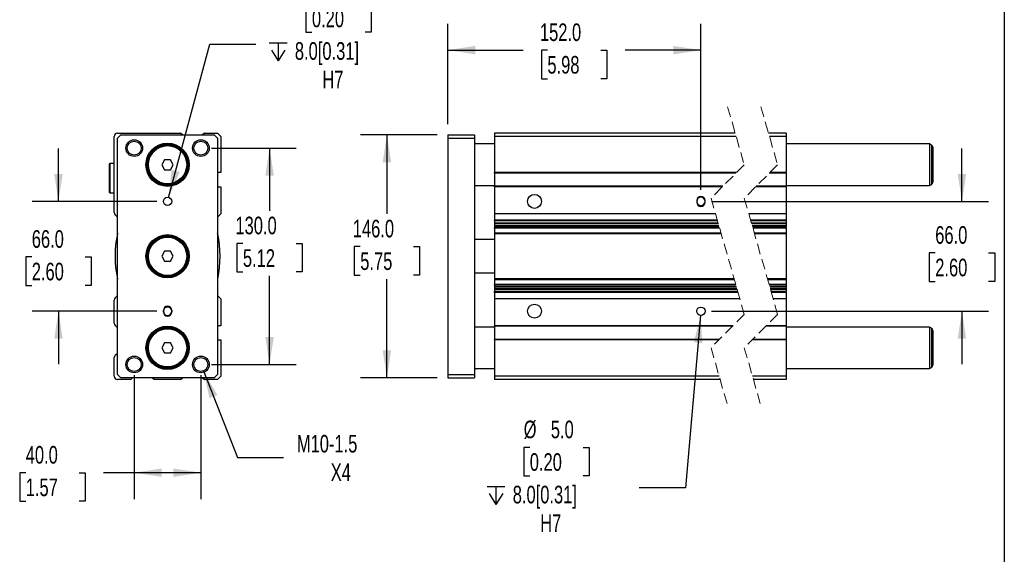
# Model space of a CAD drawing. Header units: millimetres. Extents: x 32 to 1365, y 32 to 1048.
# Tile 4 of 5: x 774 to 1365, y 389 to 710. Entities that reach past the tile are written whole.
import ezdxf

# ---------------------------------------------------------------- set-up
doc = ezdxf.new("R2010")
doc.units = ezdxf.units.MM
doc.header["$LTSCALE"] = 5
doc.linetypes.add('SLD-Dashed', pattern=[1.905, 1.27, -0.635])
doc.linetypes.add('SLD-Solid', pattern=[0])
doc.layers.add('DIMENSIONS', color=140, linetype='SLD-Solid', lineweight=25)
doc.layers.add('TEXT', color=140, linetype='SLD-Solid', lineweight=25)
doc.styles.add('SLDTEXTSTYLE0', font='TXT', dxfattribs={"width": 0.7})
doc.dimstyles.new('SLDDIMSTYLE0', dxfattribs={"dimtxt": 10.790039, "dimasz": 16.51, "dimexe": 0, "dimexo": 0.0625, "dimgap": 2.69751, "dimtad": 0, "dimtih": 1, "dimtoh": 1, "dimrnd": 1e-09, "dimzin": 4, "dimdsep": 46, "dimtxsty": 'SLDTEXTSTYLE0', "dimsah": 1, "dimcen": 0.09, "dimadec": 0, "dimazin": 1, "dimtfac": 1, "dimtmove": 0, "dimatfit": 0, "dimfxl": 0, "dimfrac": 2, "dimtolj": 1, "dimtzin": 12, "dimarcsym": 0})
doc.dimstyles.new('SLDDIMSTYLE1', dxfattribs={"dimtxt": 10.790039, "dimasz": 16.51, "dimexe": 0, "dimexo": 0.0625, "dimgap": 2.69751, "dimtad": 0, "dimtih": 1, "dimtoh": 1, "dimrnd": 1e-09, "dimzin": 4, "dimdsep": 46, "dimtxsty": 'SLDTEXTSTYLE0', "dimsah": 1, "dimcen": 0.09, "dimadec": 0, "dimazin": 1, "dimtfac": 1, "dimtofl": 0, "dimtmove": 0, "dimatfit": 3, "dimfxl": 0, "dimfrac": 2, "dimtolj": 1, "dimtzin": 12, "dimarcsym": 0})
doc.dimstyles.new('SLDDIMSTYLE2', dxfattribs={"dimtxt": 10.790039, "dimasz": 16.51, "dimexe": 0, "dimexo": 0.0625, "dimgap": 2.69751, "dimtad": 0, "dimtih": 1, "dimtoh": 1, "dimrnd": 1e-09, "dimzin": 12, "dimdsep": 46, "dimtxsty": 'SLDTEXTSTYLE0', "dimsah": 1, "dimcen": 0, "dimadec": 0, "dimazin": 3, "dimtfac": 1, "dimtofl": 0, "dimtmove": 0, "dimatfit": 3, "dimfxl": 0, "dimfrac": 2, "dimtolj": 1, "dimtzin": 12, "dimarcsym": 0})
doc.dimstyles.new('SLDDIMSTYLE3', dxfattribs={"dimtxt": 10.790039, "dimasz": 16.51, "dimexe": 0, "dimexo": 0.0625, "dimgap": 2.69751, "dimtad": 0, "dimtih": 1, "dimtoh": 1, "dimrnd": 1e-09, "dimzin": 4, "dimdsep": 46, "dimtxsty": 'SLDTEXTSTYLE0', "dimsah": 1, "dimcen": 0, "dimadec": 0, "dimazin": 1, "dimtfac": 1, "dimtofl": 0, "dimtmove": 0, "dimatfit": 3, "dimfxl": 0, "dimfrac": 2, "dimtolj": 1, "dimtzin": 12, "dimarcsym": 0})

# ---------------------------------------------------------------- blocks, each defined once
blk = doc.blocks.new('_D_10')
at = {"layer": 'DIMENSIONS'}
for p, q in [((797.18, 600.6), (797.18, 632.35)), ((856.35, 600.6), (781.31, 600.6)), ((781.15, 567.22), (777.53, 567.22)), ((777.53, 567.22), (777.53, 550.07)), ((813.21, 567.22), (816.84, 567.22)), ((816.84, 567.22), (816.84, 550.07)), ((777.53, 550.07), (781.15, 550.07)), ((816.84, 550.07), (813.21, 550.07)), ((856.35, 534.6), (781.31, 534.6)), ((797.18, 534.6), (797.18, 502.85))]:
    blk.add_line(p, q, dxfattribs=at)
for points in [[(797.18, 600.6), (799.72, 617.11), (794.64, 617.11)], [(797.18, 534.6), (794.64, 518.09), (799.72, 518.09)]]:
    blk.add_solid(points, dxfattribs=at)
at = {"layer": 'DIMENSIONS', "char_height": 10.583, "attachment_point": 1, "style": 'SLDTEXTSTYLE0'}
for s, insert in [('66.0', (781.15, 583.28)), ('2.60', (781.15, 563.72))]:
    blk.add_mtext(s, dxfattribs=dict(at, insert=insert))
blk = doc.blocks.new('_D_11')
at = {"layer": 'DIMENSIONS'}
for p, q in [((889.05, 632.6), (939.87, 632.6)), ((924, 632.6), (924, 594.9)), ((907.96, 575.34), (904.34, 575.34)), ((904.34, 575.34), (904.34, 558.19)), ((940.03, 575.34), (943.65, 575.34)), ((943.65, 575.34), (943.65, 558.19)), ((904.34, 558.19), (907.96, 558.19)), ((943.65, 558.19), (940.03, 558.19)), ((924, 502.6), (924, 555.78)), ((889.05, 502.6), (939.87, 502.6))]:
    blk.add_line(p, q, dxfattribs=at)
for points in [[(924, 632.6), (921.46, 616.09), (926.54, 616.09)], [(924, 502.6), (926.54, 519.11), (921.46, 519.11)]]:
    blk.add_solid(points, dxfattribs=at)
at = {"layer": 'DIMENSIONS', "char_height": 10.583, "attachment_point": 1, "style": 'SLDTEXTSTYLE0'}
for s, insert in [('130.0', (903.48, 591.4)), ('5.12', (907.96, 571.83))]:
    blk.add_mtext(s, dxfattribs=dict(at, insert=insert))
blk = doc.blocks.new('SW_SYMBOL_HOLE_DEPTH')
at = {"layer": 'DIMENSIONS', "color": 0}
for p, q in [((0, 4375), (4000, 4375)), ((500, 2775), (2000, 375)), ((2000, 4375), (2000, 375)), ((3500, 2775), (2000, 375))]:
    blk.add_line(p, q, dxfattribs=at)
blk = doc.blocks.new('_D_12')
at = {"layer": 'DIMENSIONS'}
for p, q in [((949.41, 719.32), (945.78, 719.32)), ((945.78, 719.32), (945.78, 702.17)), ((981.47, 719.32), (985.09, 719.32)), ((985.09, 719.32), (985.09, 702.17)), ((945.78, 702.17), (949.41, 702.17)), ((985.09, 702.17), (981.47, 702.17)), ((863.35, 603.01), (888.02, 695.08)), ((888.02, 695.08), (915.8, 695.08))]:
    blk.add_line(p, q, dxfattribs=at)
blk.add_solid([(863.35, 603.01), (870.08, 618.3), (865.17, 619.62)], dxfattribs=at)
at = {"layer": 'DIMENSIONS', "xscale": 0.002688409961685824, "yscale": 0.002688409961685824, "zscale": 0.002688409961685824}
blk.add_blockref('SW_SYMBOL_HOLE_DEPTH', (923.74, 684.04), dxfattribs=at)
at = {"layer": 'DIMENSIONS', "char_height": 10.583, "attachment_point": 1, "style": 'SLDTEXTSTYLE0'}
for s, insert in [('%%c', (945.75, 735.38)), ('5.0', (962.04, 735.38)), ('0.20', (949.41, 715.81)), ('8.0[0.31]', (939.17, 696.25)), ('H7', (955.65, 679.1))]:
    blk.add_mtext(s, dxfattribs=dict(at, insert=insert))
blk = doc.blocks.new('_D_13')
at = {"layer": 'DIMENSIONS'}
for p, q in [((842.7, 496.25), (842.7, 421.68)), ((882.7, 496.25), (882.7, 421.68)), ((777.53, 437.56), (773.9, 437.56)), ((773.9, 437.56), (773.9, 420.41)), ((809.59, 437.56), (813.21, 437.56)), ((813.21, 437.56), (813.21, 420.41)), ((842.7, 437.56), (824.21, 437.56)), ((882.7, 437.56), (842.7, 437.56)), ((773.9, 420.41), (777.53, 420.41)), ((813.21, 420.41), (809.59, 420.41))]:
    blk.add_line(p, q, dxfattribs=at)
for points in [[(842.7, 437.56), (859.21, 435.02), (859.21, 440.1)], [(882.7, 437.56), (866.19, 440.1), (866.19, 435.02)]]:
    blk.add_solid(points, dxfattribs=at)
at = {"layer": 'DIMENSIONS', "char_height": 10.583, "attachment_point": 1, "style": 'SLDTEXTSTYLE0'}
for s, insert in [('40.0', (777.53, 453.61)), ('1.57', (777.53, 434.05))]:
    blk.add_mtext(s, dxfattribs=dict(at, insert=insert))
blk = doc.blocks.new('_D_14')
at = {"layer": 'DIMENSIONS'}
for p, q in [((884.23, 498.7), (904.65, 446.64)), ((904.65, 446.64), (932.43, 446.64))]:
    blk.add_line(p, q, dxfattribs=at)
blk.add_solid([(884.23, 498.7), (887.9, 482.4), (892.62, 484.26)], dxfattribs=at)
at = {"layer": 'DIMENSIONS', "char_height": 10.583, "attachment_point": 1, "style": 'SLDTEXTSTYLE0'}
for s, insert in [('M10-1.5', (940.37, 460.28)), ('X4', (960.72, 443.14))]:
    blk.add_mtext(s, dxfattribs=dict(at, insert=insert))
blk = doc.blocks.new('_D_15')
at = {"layer": 'DIMENSIONS'}
for p, q in [((1024.7, 640.6), (978.59, 640.6)), ((994.46, 640.6), (994.46, 593.03)), ((978.43, 573.47), (974.81, 573.47)), ((974.81, 573.47), (974.81, 556.32)), ((1010.49, 573.47), (1014.12, 573.47)), ((1014.12, 573.47), (1014.12, 556.32)), ((974.81, 556.32), (978.43, 556.32)), ((1014.12, 556.32), (1010.49, 556.32)), ((994.46, 494.6), (994.46, 553.9)), ((1024.7, 494.6), (978.59, 494.6))]:
    blk.add_line(p, q, dxfattribs=at)
for points in [[(994.46, 640.6), (991.92, 624.09), (997, 624.09)], [(994.46, 494.6), (997, 511.11), (991.92, 511.11)]]:
    blk.add_solid(points, dxfattribs=at)
at = {"layer": 'DIMENSIONS', "char_height": 10.583, "attachment_point": 1, "style": 'SLDTEXTSTYLE0'}
for s, insert in [('146.0', (973.94, 589.53)), ('5.75', (978.43, 569.96))]:
    blk.add_mtext(s, dxfattribs=dict(at, insert=insert))
blk = doc.blocks.new('_D_16')
at = {"layer": 'DIMENSIONS'}
for p, q in [((1339.8, 600.6), (1339.8, 632.35)), ((1189.4, 600.6), (1355.68, 600.6)), ((1323.77, 569.65), (1320.15, 569.65)), ((1320.15, 569.65), (1320.15, 552.5)), ((1355.84, 569.65), (1359.46, 569.65)), ((1359.46, 569.65), (1359.46, 552.5)), ((1320.15, 552.5), (1323.77, 552.5)), ((1359.46, 552.5), (1355.84, 552.5)), ((1189.4, 534.6), (1355.68, 534.6)), ((1339.8, 534.6), (1339.8, 502.85))]:
    blk.add_line(p, q, dxfattribs=at)
for points in [[(1339.8, 600.6), (1342.34, 617.11), (1337.26, 617.11)], [(1339.8, 534.6), (1337.26, 518.09), (1342.34, 518.09)]]:
    blk.add_solid(points, dxfattribs=at)
at = {"layer": 'DIMENSIONS', "char_height": 10.583, "attachment_point": 1, "style": 'SLDTEXTSTYLE0'}
for s, insert in [('66.0', (1323.77, 585.71)), ('2.60', (1323.77, 566.15))]:
    blk.add_mtext(s, dxfattribs=dict(at, insert=insert))
blk = doc.blocks.new('_D_17')
at = {"layer": 'DIMENSIONS'}
for p, q in [((1031.05, 646.95), (1031.05, 707.34)), ((1183.05, 607.45), (1183.05, 707.34)), ((1031.05, 691.47), (1076.21, 691.47)), ((1090.83, 691.47), (1087.21, 691.47)), ((1087.21, 691.47), (1087.21, 674.32)), ((1122.89, 691.47), (1126.52, 691.47)), ((1126.52, 691.47), (1126.52, 674.32)), ((1183.05, 691.47), (1137.51, 691.47)), ((1087.21, 674.32), (1090.83, 674.32)), ((1126.52, 674.32), (1122.89, 674.32))]:
    blk.add_line(p, q, dxfattribs=at)
for points in [[(1031.05, 691.47), (1047.56, 688.93), (1047.56, 694.01)], [(1183.05, 691.47), (1166.54, 694.01), (1166.54, 688.93)]]:
    blk.add_solid(points, dxfattribs=at)
at = {"layer": 'DIMENSIONS', "char_height": 10.583, "attachment_point": 1, "style": 'SLDTEXTSTYLE0'}
for s, insert in [('152.0', (1086.34, 707.52)), ('5.98', (1090.83, 687.96))]:
    blk.add_mtext(s, dxfattribs=dict(at, insert=insert))
blk = doc.blocks.new('_D_18')
at = {"layer": 'DIMENSIONS'}
for p, q in [((1182.83, 532.11), (1173.71, 428.54)), ((1080.25, 452.78), (1076.63, 452.78)), ((1076.63, 452.78), (1076.63, 435.63)), ((1112.32, 452.78), (1115.94, 452.78)), ((1115.94, 452.78), (1115.94, 435.63)), ((1076.63, 435.63), (1080.25, 435.63)), ((1115.94, 435.63), (1112.32, 435.63)), ((1173.71, 428.54), (1145.92, 428.54))]:
    blk.add_line(p, q, dxfattribs=at)
blk.add_solid([(1182.83, 532.11), (1178.85, 515.88), (1183.91, 515.44)], dxfattribs=at)
at = {"layer": 'DIMENSIONS', "xscale": 0.002688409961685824, "yscale": 0.002688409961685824, "zscale": 0.002688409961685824}
blk.add_blockref('SW_SYMBOL_HOLE_DEPTH', (1054.58, 417.5), dxfattribs=at)
at = {"layer": 'DIMENSIONS', "char_height": 10.583, "attachment_point": 1, "style": 'SLDTEXTSTYLE0'}
for s, insert in [('%%c', (1076.6, 468.84)), ('5.0', (1092.89, 468.84)), ('0.20', (1080.25, 449.27)), ('8.0[0.31]', (1070.02, 429.71)), ('H7', (1086.5, 412.56))]:
    blk.add_mtext(s, dxfattribs=dict(at, insert=insert))

msp = doc.modelspace()

# ---------------------------------------------------------------- linework, layer by layer
at = {"color": 7, "linetype": 'SLD-Dashed', "lineweight": 18}
for p, q in [((1199.095, 657.473), (1209.095, 622.536)), ((1219.095, 657.473), (1229.095, 622.536)), ((1209.095, 622.536), (1189.095, 602.536)), ((1229.095, 622.536), (1209.095, 602.536)), ((1189.095, 602.536), (1209.095, 532.661)), ((1209.095, 602.536), (1229.095, 532.661)), ((1209.095, 532.661), (1189.095, 512.661)), ((1229.095, 532.661), (1209.095, 512.661)), ((1189.095, 512.661), (1199.095, 477.723)), ((1209.095, 512.661), (1219.095, 477.723))]:
    msp.add_line(p, q, dxfattribs=at)
for p, q in [((830.703, 593.927), (830.703, 639.598)), ((832.703, 641.598), (870.562, 641.598)), ((832.703, 638.598), (834.703, 640.598)), ((834.703, 640.598), (890.703, 640.598)), ((871.704, 640.598), (870.562, 641.598)), ((884.844, 641.598), (883.703, 640.598)), ((884.844, 641.598), (892.703, 641.598)), ((890.703, 640.598), (892.703, 638.598)), ((892.703, 641.598), (894.703, 639.598)), ((894.703, 639.598), (894.703, 617.848)), ((1031.053, 640.598), (1047.053, 640.598)), ((1031.053, 640.598), (1031.053, 638.598)), ((1047.053, 640.598), (1047.053, 638.598)), ((1203.639, 641.598), (1059.053, 641.598)), ((1059.053, 641.598), (1059.053, 639.598)), ((1204.211, 639.598), (1059.053, 639.598)), ((1059.053, 639.598), (1059.053, 617.848)), ((1234.277, 641.598), (1223.639, 641.598)), ((1234.277, 639.598), (1224.211, 639.598)), ((1234.277, 641.598), (1234.277, 639.598)), ((1234.277, 639.598), (1234.277, 617.848)), ((832.703, 496.598), (832.703, 638.598)), ((892.703, 638.598), (892.703, 496.598)), ((1031.053, 638.598), (1047.053, 638.598)), ((1031.053, 638.598), (1031.053, 496.598)), ((1047.053, 638.598), (1047.053, 496.598)), ((1059.053, 635.098), (1047.053, 635.098)), ((1320.277, 635.098), (1234.277, 635.098)), ((1321.527, 634.377), (1320.277, 635.098)), ((1320.277, 635.098), (1320.277, 610.098)), ((1321.527, 634.377), (1321.527, 610.82)), ((1322.277, 633.078), (1322.277, 612.119)), ((828.003, 623.448), (827.703, 623.148)), ((827.703, 623.148), (827.703, 606.048)), ((830.403, 623.448), (828.003, 623.448)), ((828.003, 623.448), (828.003, 605.748)), ((830.703, 623.148), (830.403, 623.448)), ((830.403, 623.448), (830.403, 605.748)), ((860.971, 625.598), (859.239, 622.598)), ((859.239, 622.598), (860.971, 619.598)), ((864.435, 625.598), (860.971, 625.598)), ((866.168, 622.598), (864.435, 625.598)), ((864.435, 619.598), (866.168, 622.598)), ((860.971, 619.598), (864.435, 619.598)), ((894.703, 617.848), (892.703, 617.848)), ((1204.407, 617.848), (1059.053, 617.848)), ((1059.053, 617.548), (1059.053, 617.848)), ((1204.107, 617.548), (1059.053, 617.548)), ((1059.053, 617.548), (1059.053, 609.648)), ((1234.277, 617.548), (1224.107, 617.548)), ((1234.277, 617.848), (1224.407, 617.848)), ((1234.277, 617.548), (1234.277, 617.848)), ((1234.277, 617.548), (1234.277, 609.648)), ((892.703, 609.348), (894.703, 609.348)), ((894.703, 609.348), (894.703, 593.098)), ((1047.053, 610.098), (1059.053, 610.098)), ((1196.207, 609.648), (1059.053, 609.648)), ((1059.053, 609.348), (1059.053, 609.648)), ((1195.907, 609.348), (1059.053, 609.348)), ((1059.053, 609.348), (1059.053, 593.098)), ((1234.277, 609.348), (1215.907, 609.348)), ((1234.277, 609.648), (1216.207, 609.648)), ((1234.277, 610.098), (1320.277, 610.098)), ((1234.277, 609.348), (1234.277, 609.648)), ((1234.277, 609.348), (1234.277, 593.098)), ((1320.277, 610.098), (1321.527, 610.82)), ((827.703, 606.048), (828.003, 605.748)), ((828.003, 605.748), (830.403, 605.748)), ((830.403, 605.748), (830.703, 606.048)), ((1180.553, 601.098), (1180.553, 600.098)), ((1185.553, 600.098), (1185.553, 601.098)), ((832.703, 591.098), (831.289, 592.512)), ((894.703, 593.098), (892.703, 591.098)), ((1191.796, 593.098), (1059.053, 593.098)), ((1059.053, 593.098), (1059.053, 589.33)), ((1234.277, 593.098), (1211.796, 593.098)), ((1234.277, 593.098), (1234.277, 589.33)), ((1192.875, 589.33), (1059.053, 589.33)), ((1059.053, 588.82), (1059.053, 589.33)), ((1193.021, 588.82), (1059.053, 588.82)), ((1059.053, 588.82), (1059.053, 587.59)), ((1193.373, 587.59), (1059.053, 587.59)), ((1059.053, 587.59), (1059.053, 587.01)), ((1193.539, 587.01), (1059.053, 587.01)), ((1059.053, 587.01), (1059.053, 585.99)), ((1193.831, 585.99), (1059.053, 585.99)), ((1059.053, 585.99), (1059.053, 585.95)), ((1059.053, 585.95), (1193.842, 585.95)), ((1059.053, 585.95), (1059.053, 584.964)), ((1234.277, 589.33), (1212.875, 589.33)), ((1234.277, 588.82), (1213.021, 588.82)), ((1234.277, 587.59), (1213.373, 587.59)), ((1234.277, 587.01), (1213.539, 587.01)), ((1234.277, 585.99), (1213.831, 585.99)), ((1213.842, 585.95), (1234.277, 585.95)), ((1234.277, 588.82), (1234.277, 589.33)), ((1234.277, 588.82), (1234.277, 587.59)), ((1234.277, 587.59), (1234.277, 587.01)), ((1234.277, 587.01), (1234.277, 585.99)), ((1234.277, 585.99), (1234.277, 585.95)), ((1234.277, 585.95), (1234.277, 584.964)), ((1194.124, 584.964), (1059.053, 584.964)), ((1059.053, 584.554), (1059.053, 584.964)), ((1194.242, 584.554), (1059.053, 584.554)), ((1059.053, 584.554), (1059.053, 581.551)), ((1195.101, 581.551), (1059.053, 581.551)), ((1059.053, 581.551), (1059.053, 581.151)), ((1195.216, 581.151), (1059.053, 581.151)), ((1059.053, 581.151), (1059.053, 554.045)), ((1234.277, 584.964), (1214.124, 584.964)), ((1234.277, 584.554), (1214.242, 584.554)), ((1234.277, 581.551), (1215.101, 581.551)), ((1234.277, 581.151), (1215.216, 581.151)), ((1234.277, 584.554), (1234.277, 584.964)), ((1234.277, 584.554), (1234.277, 581.551)), ((1234.277, 581.551), (1234.277, 581.151)), ((1234.277, 581.151), (1234.277, 554.045)), ((1059.053, 577.598), (1047.053, 577.598)), ((860.971, 570.598), (859.239, 567.598)), ((864.435, 570.598), (860.971, 570.598)), ((866.168, 567.598), (864.435, 570.598)), ((859.239, 567.598), (860.971, 564.598)), ((860.971, 564.598), (864.435, 564.598)), ((864.435, 564.598), (866.168, 567.598)), ((1047.053, 557.598), (1059.053, 557.598)), ((1202.974, 554.045), (1059.053, 554.045)), ((1059.053, 554.045), (1059.053, 553.645)), ((1059.053, 553.645), (1203.089, 553.645)), ((1059.053, 553.645), (1059.053, 550.642)), ((1203.948, 550.642), (1059.053, 550.642)), ((1059.053, 550.232), (1059.053, 550.642)), ((1204.065, 550.232), (1059.053, 550.232)), ((1059.053, 550.232), (1059.053, 549.247)), ((1234.277, 554.045), (1222.974, 554.045)), ((1223.089, 553.645), (1234.277, 553.645)), ((1234.277, 550.642), (1223.948, 550.642)), ((1234.277, 550.232), (1224.065, 550.232)), ((1234.277, 554.045), (1234.277, 553.645)), ((1234.277, 553.645), (1234.277, 550.642)), ((1234.277, 550.232), (1234.277, 550.642)), ((1234.277, 550.232), (1234.277, 549.247)), ((831.289, 542.684), (832.703, 544.098)), ((892.703, 544.098), (894.703, 542.098)), ((1204.348, 549.247), (1059.053, 549.247)), ((1059.053, 549.247), (1059.053, 549.207)), ((1204.359, 549.207), (1059.053, 549.207)), ((1059.053, 549.207), (1059.053, 548.186)), ((1204.651, 548.186), (1059.053, 548.186)), ((1059.053, 548.186), (1059.053, 547.606)), ((1204.817, 547.606), (1059.053, 547.606)), ((1059.053, 547.606), (1059.053, 546.376)), ((1205.169, 546.376), (1059.053, 546.376)), ((1059.053, 545.867), (1059.053, 546.376)), ((1205.315, 545.867), (1059.053, 545.867)), ((1059.053, 545.867), (1059.053, 542.098)), ((1234.277, 549.247), (1224.348, 549.247)), ((1234.277, 549.207), (1224.359, 549.207)), ((1234.277, 548.186), (1224.651, 548.186)), ((1234.277, 547.606), (1224.817, 547.606)), ((1234.277, 546.376), (1225.169, 546.376)), ((1234.277, 545.867), (1225.315, 545.867)), ((1234.277, 549.247), (1234.277, 549.207)), ((1234.277, 549.207), (1234.277, 548.186)), ((1234.277, 548.186), (1234.277, 547.606)), ((1234.277, 547.606), (1234.277, 546.376)), ((1234.277, 545.867), (1234.277, 546.376)), ((1234.277, 545.867), (1234.277, 542.098)), ((830.703, 527.427), (830.703, 541.27)), ((894.703, 542.098), (894.703, 525.848)), ((1206.394, 542.098), (1059.053, 542.098)), ((1059.053, 542.098), (1059.053, 525.848)), ((1234.277, 542.098), (1226.394, 542.098)), ((1234.277, 542.098), (1234.277, 525.848)), ((860.203, 534.098), (860.203, 535.098)), ((865.203, 535.098), (865.203, 534.098)), ((832.703, 524.598), (831.289, 526.012)), ((894.703, 525.848), (892.703, 525.848)), ((1059.053, 525.098), (1047.053, 525.098)), ((1202.282, 525.848), (1059.053, 525.848)), ((1059.053, 525.548), (1059.053, 525.848)), ((1201.982, 525.548), (1059.053, 525.548)), ((1059.053, 525.548), (1059.053, 517.648)), ((1234.277, 525.548), (1221.982, 525.548)), ((1234.277, 525.848), (1222.282, 525.848)), ((1234.277, 525.548), (1234.277, 525.848)), ((1234.277, 525.548), (1234.277, 517.648)), ((1320.277, 525.098), (1234.277, 525.098)), ((1321.527, 524.377), (1320.277, 525.098)), ((1320.277, 525.098), (1320.277, 500.098)), ((1321.527, 524.377), (1321.527, 500.82)), ((1322.277, 523.078), (1322.277, 502.119)), ((860.971, 515.598), (859.239, 512.598)), ((864.435, 515.598), (860.971, 515.598)), ((866.168, 512.598), (864.435, 515.598)), ((892.703, 517.348), (894.703, 517.348)), ((894.703, 517.348), (894.703, 495.598)), ((1194.082, 517.648), (1059.053, 517.648)), ((1059.053, 517.348), (1059.053, 517.648)), ((1059.053, 517.348), (1059.053, 495.598)), ((1193.782, 517.348), (1059.053, 517.348)), ((1234.277, 517.348), (1213.782, 517.348)), ((1234.277, 517.648), (1214.082, 517.648)), ((1234.277, 517.348), (1234.277, 517.648)), ((1234.277, 517.348), (1234.277, 495.598)), ((831.704, 508.557), (832.703, 509.135)), ((859.239, 512.598), (860.971, 509.598)), ((860.971, 509.598), (864.435, 509.598)), ((864.435, 509.598), (866.168, 512.598)), ((830.703, 495.598), (830.703, 506.825)), ((1047.053, 500.098), (1059.053, 500.098)), ((1234.277, 500.098), (1320.277, 500.098)), ((1320.277, 500.098), (1321.527, 500.82)), ((834.703, 494.598), (832.703, 496.598)), ((840.562, 493.598), (832.703, 493.598)), ((890.703, 494.598), (834.703, 494.598)), ((840.562, 493.598), (841.704, 494.598)), ((853.703, 494.598), (854.844, 493.598)), ((870.562, 493.598), (854.844, 493.598)), ((870.562, 493.598), (871.704, 494.598)), ((883.703, 494.598), (884.844, 493.598)), ((892.703, 493.598), (884.844, 493.598)), ((892.703, 496.598), (890.703, 494.598)), ((894.703, 495.598), (892.703, 493.598)), ((1031.053, 496.598), (1047.053, 496.598)), ((1031.053, 496.598), (1031.053, 494.598)), ((1031.053, 494.598), (1047.053, 494.598)), ((1047.053, 496.598), (1047.053, 494.598)), ((1193.979, 495.598), (1059.053, 495.598)), ((1059.053, 495.598), (1059.053, 493.598)), ((1194.551, 493.598), (1059.053, 493.598)), ((1234.277, 495.598), (1213.979, 495.598)), ((1234.277, 493.598), (1214.551, 493.598)), ((1234.277, 495.598), (1234.277, 493.598))]:
    msp.add_line(p, q)
for centre, radius in [((842.703, 632.598), 5), ((842.703, 632.598), 4.188), ((862.703, 622.598), 13), ((862.703, 622.598), 12.5), ((862.703, 622.598), 12), ((862.703, 622.598), 11.5), ((882.703, 632.598), 5), ((882.703, 632.598), 4.188), ((1083.053, 600.598), 4.188), ((862.703, 600.598), 2.5), ((862.703, 567.598), 13), ((862.703, 567.598), 12.5), ((862.703, 567.598), 12), ((862.703, 567.598), 11.5), ((1083.053, 534.598), 4.188), ((1183.053, 534.598), 2.5), ((862.703, 512.598), 13), ((862.703, 512.598), 12.5), ((862.703, 512.598), 12), ((862.703, 512.598), 11.5), ((842.703, 502.598), 5), ((842.703, 502.598), 4.188), ((882.703, 502.598), 5), ((882.703, 502.598), 4.188)]:
    msp.add_circle(centre, radius)
for centre, radius, start, end in [((832.703, 639.598), 2, 90, 180), ((1320.777, 633.077), 1.5, 0.000783, 59.999548), ((1320.776, 612.119), 1.5, 300.000983, 359.998686), ((1183.053, 601.098), 2.5, 0.000085, 179.999915), ((1183.053, 600.598), 2.5, 360, 180), ((1183.053, 600.598), 2.5, 180.000043, 359.999957), ((1183.053, 600.098), 2.5, 180.000043, 359.999957), ((832.703, 593.927), 2, 180, 224.999999), ((899.197, 567.598), 68, 168.503456, 191.496544), ((833.051, 581.051), 0.5, 134.092015, 168.467859), ((892.356, 581.051), 0.5, 11.532141, 45.907985), ((826.21, 567.598), 68, 348.503456, 11.496544), ((833.051, 554.145), 0.5, 191.532141, 225.907985), ((892.356, 554.145), 0.5, 314.092015, 348.467859), ((832.703, 541.27), 2, 135.000001, 180), ((862.703, 535.098), 2.5, 0, 180), ((862.703, 534.598), 2.5, 0, 180), ((862.703, 534.598), 2.5, 180, 0), ((862.703, 534.098), 2.5, 180, 0), ((832.703, 527.427), 2, 180, 224.999999), ((1320.776, 523.077), 1.5, 0.001314, 59.999017), ((832.703, 506.825), 2, 119.996675, 180.000004), ((1320.777, 502.119), 1.5, 300.000452, 359.999217), ((832.703, 495.598), 2, 180, 270)]:
    msp.add_arc(centre, radius, start, end)
at = {"layer": 'TEXT'}
msp.add_line((1365.25, 1047.75), (1365.25, 31.75), dxfattribs=at)

# ---------------------------------------------------------------- dimensions: what is measured, and where the dimension line sits
at = {"layer": 'DIMENSIONS'}
for p1, p2, picture, middle in [((862.056, 598.183), (863.35, 603.013), '_D_12', (965.439, 700.653)), ((1183.272, 537.089), (1182.833, 532.108), '_D_18', (1096.286, 434.113))]:
    dim = msp.add_diameter_dim_2p(p1=p1, p2=p2, text='<>\\P{\\fGDT;x}8.0[0.31]\\PH7', dimstyle='SLDDIMSTYLE3', dxfattribs=at)
    dim.commit()
    dim.dimension.update_dxf_attribs({"geometry": picture, "text_midpoint": middle, "dimtype": 163})
for base, p1, p2, picture, middle in [((1183.053, 691.466), (1031.053, 640.598), (1183.053, 601.098), '_D_17', (1106.863, 691.466)), ((882.703, 437.556), (842.703, 502.598), (882.703, 502.598), '_D_13', (793.559, 437.556))]:
    dim = msp.add_linear_dim(base=base, p1=p1, p2=p2, dimstyle='SLDDIMSTYLE1', dxfattribs=at)
    dim.commit()
    dim.dimension.update_dxf_attribs({"geometry": picture, "text_midpoint": middle, "dimtype": 160})
for base, p1, p2, dimstyle, picture, middle in [((994.461, 494.598), (1031.053, 640.598), (1031.053, 494.598), 'SLDDIMSTYLE1', '_D_15', (994.461, 573.468)), ((797.18, 534.598), (862.703, 600.598), (862.703, 534.598), 'SLDDIMSTYLE0', '_D_10', (797.18, 567.224)), ((923.996, 502.598), (882.703, 632.598), (882.703, 502.598), 'SLDDIMSTYLE1', '_D_11', (923.996, 575.34)), ((1339.805, 534.598), (1183.053, 600.598), (1183.053, 534.598), 'SLDDIMSTYLE0', '_D_16', (1339.805, 569.652))]:
    dim = msp.add_linear_dim(base=base, p1=p1, p2=p2, angle=90, dimstyle=dimstyle, dxfattribs=at)
    dim.commit()
    dim.dimension.update_dxf_attribs({"geometry": picture, "text_midpoint": middle, "dimtype": 160})
dim = msp.add_diameter_dim_2p(p1=(881.174, 506.497), p2=(884.232, 498.699), text='M10-1.5\\PX4', dimstyle='SLDDIMSTYLE2', override={"dimpost": '<>'}, dxfattribs=at)
dim.commit()
dim.dimension.update_dxf_attribs({"geometry": '_D_14', "text_midpoint": (970.038, 446.642), "dimtype": 163})

doc.saveas('drawing.dxf')
